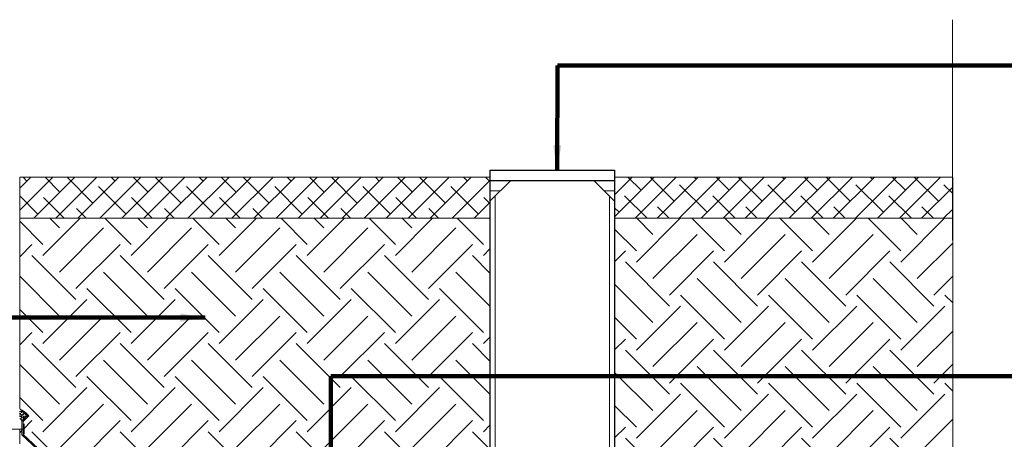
# Model space of a CAD drawing. Extents: x 8.8 to 80.2, y 3.8 to 30.6.
# Tile 9 of 11: x 49.4 to 53.4, y 28.9 to 30.6. Entities that reach past the tile are written whole.
import ezdxf

# ---------------------------------------------------------------- set-up
doc = ezdxf.new("R2010")
doc.units = 0
doc.header["$MEASUREMENT"] = 0
doc.layers.get('0').update_dxf_attribs({"lineweight": 9})
for name, color, linetype, lineweight in [('DR_P_Storm_Sewer', 151, 'Continuous', 30), ('SC_Scratch7', 252, 'Continuous', 9), ('VG_P_Cells', 2, 'Continuous', 9), ('VG_P_Text', 7, 'Continuous', 25)]:
    doc.layers.add(name, color=color, linetype=linetype, lineweight=lineweight)
doc.layers.add('SC_Scratch8', color=7, linetype='Continuous', lineweight=9, transparency=0.4)
doc.styles.add('FONT31', font='font31.shx')
doc.dimstyles.new('Fract  Slanted', dxfattribs={"dimtxt": 0.12, "dimasz": 0.1, "dimexe": 0.1, "dimexo": 0.03, "dimgap": 0.07, "dimtad": 1, "dimdec": 3, "dimlfac": 12, "dimzin": 3, "dimdsep": 46, "dimlunit": 4, "dimtxsty": 'FONT31', "dimblk": 'OBLIQUE', "dimcen": 0.09, "dimdle": 0.1, "dimclrd": 97, "dimclre": 97, "dimaunit": 1, "dimadec": 4, "dimazin": 3, "dimtfac": 0.75, "dimtdec": 3, "dimtofl": 0, "dimtmove": 2, "dimatfit": 3, "dimfxl": 1, "dimtzin": 3, "dimlwd": 0, "dimlwe": 0, "dimarcsym": 0})

# ---------------------------------------------------------------- blocks, each defined once
blk = doc.blocks.new('_Oblique')
at = {"color": 0, "linetype": 'ByBlock', "lineweight": -2}
blk.add_line((-0.5, -0.5), (0.5, 0.5), dxfattribs=at)

msp = doc.modelspace()

# ---------------------------------------------------------------- hatches: boundary and pattern name
at = {"layer": 'SC_Scratch8'}
h = msp.add_hatch(dxfattribs=at)
h.set_pattern_fill('ANSI38', color=256, style=0, pattern_type=2)
h.set_pattern_definition([(45, (51.023194, 29.885695), (-0.0441942, 0.0441942), []), (135, (51.023194, 29.885695), (-0.1325825, 0.0441942), [0.15625, -0.09375])])
h.paths.add_polyline_path([(51.3347, 29.8489), (51.3347, 29.8906), (51.3347, 29.9323), (51.3347, 29.9456), (49.4475, 29.9456), (49.4475, 29.7806), (51.3347, 29.7806)])
h = msp.add_hatch(dxfattribs=at)
h.set_pattern_fill('ANSI38', color=256, style=0, pattern_type=2)
h.set_pattern_definition([(45, (52.07363, 29.848816), (-0.044194, 0.044194), []), (135, (52.07363, 29.848816), (-0.1325825, 0.044194), [0.15625, -0.09375])])
h.paths.add_polyline_path([(51.835, 29.9456), (51.835, 29.9323), (51.835, 29.8906), (51.835, 29.8489), (51.835, 29.7806), (53.1916, 29.7806), (53.1916, 29.9456)])
h = msp.add_hatch(dxfattribs=at)
h.set_pattern_fill('EARTH', color=256, style=0, pattern_type=2)
h.set_pattern_definition([(45, (50.02671, 28.08428), (3e-17, 0.353553), [0.25, -0.25]), (45, (49.96042, 28.15057), (3e-17, 0.353553), [0.25, -0.25]), (45, (49.89413, 28.21686), (3e-17, 0.353553), [0.25, -0.25]), (135, (49.89413, 28.26105), (-0.353553, 3e-17), [0.25, -0.25]), (135, (49.96042, 28.32734), (-0.353553, 3e-17), [0.25, -0.25]), (135, (50.02671, 28.39364), (-0.353553, 3e-17), [0.25, -0.25])])
edge = h.paths.add_edge_path()
edge.add_arc((49.3898, 28.9007), 0.1287, 45, 63.1641, ccw=False)
edge.add_line((49.4808, 28.9917), (49.4847, 28.9877))
edge.add_line((49.4847, 28.9877), (49.4617, 28.9647))
edge.add_line((49.4617, 28.9647), (49.4617, 28.9345))
edge.add_line((49.4617, 28.9345), (49.4617, 28.9134))
edge.add_line((49.4617, 28.9134), (49.5205, 28.8585))
edge.add_line((49.5205, 28.8585), (49.5205, 28.7081))
edge.add_line((49.5205, 28.7081), (49.5153, 28.7081))
edge.add_line((49.5153, 28.7081), (49.5153, 28.8562))
edge.add_line((49.5153, 28.8562), (49.4565, 28.9111))
edge.add_line((49.4565, 28.9111), (49.4565, 28.9345))
edge.add_line((49.4565, 28.9345), (49.4475, 28.9345))
edge.add_line((49.4475, 28.9345), (49.4479, 28.876))
edge.add_line((49.4479, 28.876), (49.4475, 28.8227))
edge.add_line((49.4475, 28.8227), (49.469, 28.8227))
edge.add_line((49.469, 28.8227), (49.469, 28.854))
edge.add_line((49.469, 28.854), (49.4902, 28.854))
edge.add_line((49.4902, 28.854), (49.4902, 28.8227))
edge.add_line((49.4902, 28.8227), (49.4898, 28.5115))
edge.add_line((49.4898, 28.5115), (49.4898, 26.4942))
edge.add_line((49.4898, 26.4942), (49.4898, 26.1727))
edge.add_line((49.4898, 26.1727), (49.51, 25.9907))
edge.add_line((49.51, 25.9907), (49.51, 25.8522))
edge.add_line((49.51, 25.8522), (49.5104, 25.8522))
edge.add_line((49.5104, 25.8522), (49.9115, 25.8468))
edge.add_line((49.9115, 25.8468), (51.0588, 26.367))
edge.add_line((51.0588, 26.367), (51.3344, 26.367))
edge.add_line((51.3344, 26.367), (51.3347, 29.7806))
edge.add_line((51.3347, 29.7806), (49.4475, 29.7806))
edge.add_line((49.4475, 29.7806), (49.4479, 29.0156))
h = msp.add_hatch(dxfattribs=at)
h.set_pattern_fill('EARTH', color=256, style=0, pattern_type=2)
h.set_pattern_definition([(45, (52.4084, 27.35103), (3e-17, 0.353553), [0.25, -0.25]), (45, (52.3421, 27.41732), (3e-17, 0.353553), [0.25, -0.25]), (45, (52.27582, 27.4836), (3e-17, 0.353553), [0.25, -0.25]), (135, (52.27582, 27.5278), (-0.353553, 3e-17), [0.25, -0.25]), (135, (52.3421, 27.5941), (-0.353553, 3e-17), [0.25, -0.25]), (135, (52.4084, 27.66039), (-0.353553, 3e-17), [0.25, -0.25])])
h.paths.add_polyline_path([(51.835, 26.367), (52.1108, 26.367), (53.1927, 25.8765), (53.1916, 29.7806), (51.835, 29.7806)])
at = {"layer": 'VG_P_Cells'}
h = msp.add_hatch(dxfattribs=at)
h.set_pattern_fill('AR-SAND', color=256, style=0, pattern_type=2)
h.set_pattern_definition([(37.5, (48.412813, 26.791454), (-0.000328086, 0.01003552), [0, -0.00792, 0, -0.00885, 0, -0.00846]), (7.5, (48.412815, 26.791452), (0.009217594, 0.01469869), [0, -0.004271, 0, -0.007135, 0, -0.002734]), (327.5, (48.406413, 26.791454), (0.016219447, 2.9485e-05), [0, -0.0026, 0, -0.00937, 0, -0.01224]), (317.5, (48.406413, 26.791454), (0.015656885, 0.00457123), [0, -0.0013, 0, -0.00615, 0, -0.00703])])
h.paths.add_polyline_path([(49.483, 28.9896, 0.085364), (49.4479, 29.0156), (49.4479, 28.9658), (49.4591, 28.9658)])

# ---------------------------------------------------------------- linework, layer by layer
at = {"layer": 'DR_P_Storm_Sewer'}
for p, q in [((51.3347, 29.974), (51.835, 29.974)), ((51.3347, 29.974), (51.3347, 24.3211)), ((51.835, 29.974), (51.835, 25.843)), ((51.3347, 29.9323), (51.835, 29.9323)), ((51.3635, 29.9323), (51.8062, 29.9323))]:
    msp.add_line(p, q, dxfattribs=at)
at = {"layer": 'SC_Scratch7'}
for p, q in [((51.3557, 29.8699), (51.3557, 24.3211)), ((51.815, 29.8689), (51.815, 25.843))]:
    msp.add_line(p, q, dxfattribs=at)
at = {"layer": 'SC_Scratch8', "flags": 128}
for points in [[(51.3347, 29.8489), (51.3347, 29.8906), (51.3347, 29.9323), (51.3347, 29.9456), (49.4475, 29.9456), (49.4475, 29.7806), (51.3347, 29.7806), (51.3347, 29.8489)], [(51.835, 29.9456), (51.835, 29.9323), (51.835, 29.8906), (51.835, 29.8489), (51.835, 29.7806), (53.1916, 29.7806), (53.1916, 29.9456), (51.835, 29.9456)], [(51.835, 26.367), (52.1108, 26.367), (53.1927, 25.8765), (53.1916, 29.7806), (51.835, 29.7806), (51.835, 26.367)]]:
    msp.add_lwpolyline(points, close=True, dxfattribs=at)
msp.add_lwpolyline([(51.3344, 26.367), (51.3347, 29.7806), (49.4475, 29.7806), (49.4479, 29.0156), (49.4479, 29.0156, -0.079422), (49.4808, 28.9917), (49.4847, 28.9877), (49.4617, 28.9647), (49.4617, 28.9345), (49.4617, 28.9134), (49.5205, 28.8585)], format="xyb", dxfattribs=at)
msp.add_lwpolyline([(49.5153, 28.8562), (49.4565, 28.9111), (49.4565, 28.9345), (49.4475, 28.9345), (49.4479, 28.876)], dxfattribs=at)
at = {"layer": 'VG_P_Cells'}
for p, q in [((53.1914, 30.5776), (53.1929, 25.3485)), ((49.4475, 29.9456), (51.3347, 29.9456)), ((51.4181, 29.9323), (51.3347, 29.8489)), ((51.7516, 29.9323), (51.835, 29.8489)), ((51.835, 29.9456), (53.1916, 29.9456)), ((51.3347, 29.8906), (51.3764, 29.8906)), ((51.7933, 29.8906), (51.835, 29.8906)), ((49.4475, 29.7806), (51.3347, 29.7806)), ((51.835, 29.7806), (53.1916, 29.7806)), ((49.4808, 28.9917), (49.4565, 28.9668)), ((49.4565, 28.9668), (49.4565, 28.9111)), ((49.4847, 28.9877), (49.4617, 28.9647)), ((49.4617, 28.9647), (49.4617, 28.9134)), ((49.4808, 28.9917), (49.4847, 28.9877)), ((49.4649, 28.9345), (49.3709, 28.9345)), ((49.4649, 28.9136), (49.4649, 28.9553)), ((49.4565, 28.9111), (49.5153, 28.8562)), ((49.4617, 28.9134), (49.5205, 28.8585))]:
    msp.add_line(p, q, dxfattribs=at)
at = {"layer": 'VG_P_Cells', "extrusion": (0, 0, -1)}
msp.add_arc((-49.3898, 28.9007), 0.1287, 116.8359, 135, dxfattribs=at)

# ---------------------------------------------------------------- leaders
at = {"layer": 'VG_P_Text', "annotation_type": 0, "has_hookline": 1}
for points, hookline_direction in [([(51.6044, 29.974), (51.6055, 30.3934), (53.9176, 30.3934)], 0), ([(50.1923, 29.382), (48.0773, 29.382)], 1), ([(50.6979, 26.1813), (50.6965, 29.1473), (53.9276, 29.1473)], 0)]:
    msp.add_leader(points, dimstyle='Fract  Slanted', override={"dimtad": 0, "dimclrd": 0, "dimlwd": 65534}, dxfattribs=dict(at, hookline_direction=hookline_direction))

doc.saveas('drawing.dxf')
